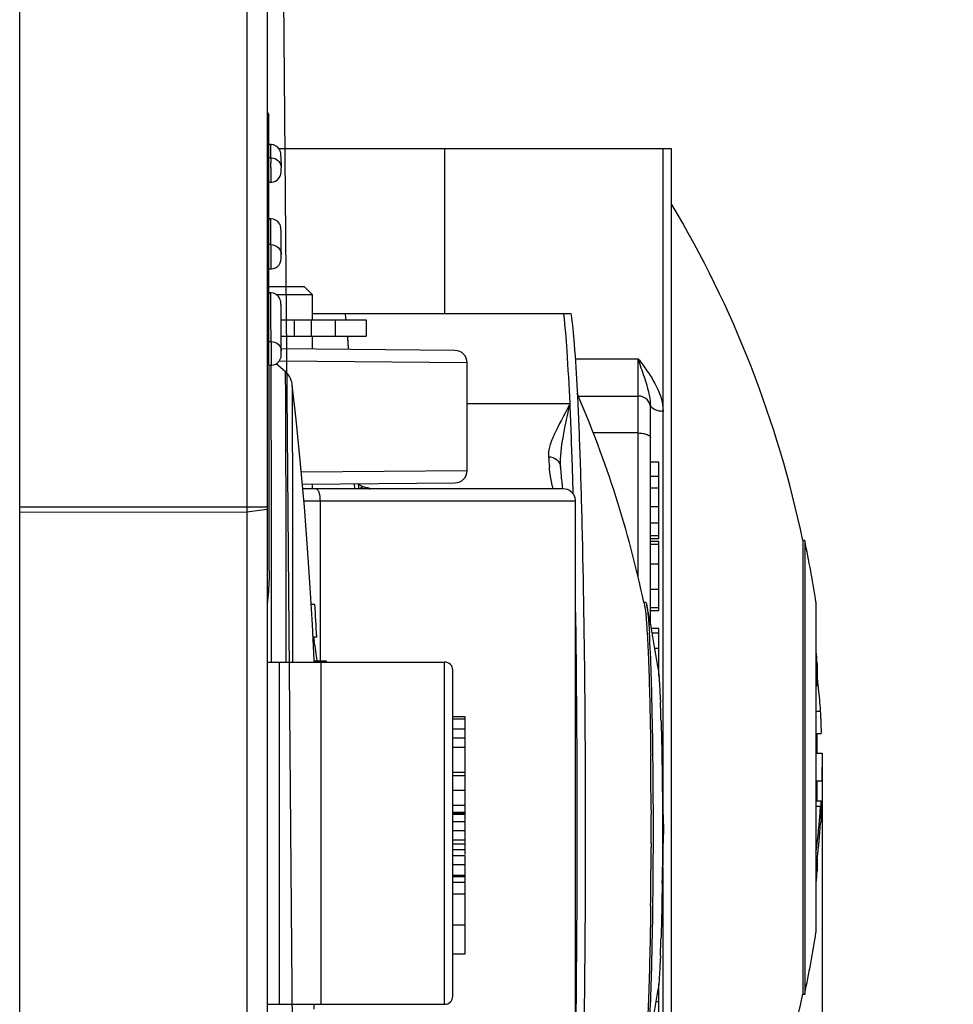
# Model space of a CAD drawing. Header units: millimetres. Extents: x 0 to 420, y 0 to 297.
# Tile 119 of 140: x 251.32 to 255.85, y 175.75 to 180.53. Entities that reach past the tile are written whole.
import ezdxf

# ---------------------------------------------------------------- set-up
doc = ezdxf.new("R2010")
doc.units = ezdxf.units.MM
doc.header["$LTSCALE"] = 23.1
doc.layers.get('0').update_dxf_attribs({"linetype": 'CONTINUOUS'})
doc.layers.add('DIM_PILOTEES', color=7, linetype='CONTINUOUS')
doc.styles.get("Standard").update_dxf_attribs({"font": 'txt', "width": 0.7})
doc.dimstyles.new('DIMSTYLE_4', dxfattribs={"dimtxt": 2.5, "dimasz": 3.5, "dimexe": 2, "dimexo": 0, "dimtad": 1, "dimdec": 0, "dimlfac": 5, "dimdsep": 46, "dimtxsty": 'Standard', "dimblk": '_FILLED', "dimblk1": '_FILLED', "dimblk2": '_FILLED', "dimcen": 0.09, "dimazin": 2, "dimtp": 0.5, "dimtm": 0.5, "dimtfac": 1, "dimtdec": 0, "dimtofl": 0, "dimtmove": 0, "dimatfit": 3, "dimldrblk": '_FILLED', "dimfxl": 0, "dimtolj": 1, "dimarcsym": 0})
doc.dimstyles.new('DIMSTYLE_6', dxfattribs={"dimtxt": 2.5, "dimasz": 3.5, "dimexe": 2, "dimexo": 0, "dimtad": 1, "dimdec": 1, "dimlfac": 5, "dimdsep": 46, "dimtxsty": 'Standard', "dimblk": '_FILLED', "dimblk1": '_FILLED', "dimblk2": '_FILLED', "dimcen": 0.09, "dimazin": 2, "dimtp": 0.3, "dimtm": 0.3, "dimtfac": 1, "dimtdec": 1, "dimtofl": 0, "dimtmove": 0, "dimatfit": 3, "dimldrblk": '_FILLED', "dimfxl": 0, "dimtolj": 1, "dimarcsym": 0})
doc.dimstyles.new('DIMSTYLE_7', dxfattribs={"dimtxt": 2.5, "dimasz": 3.5, "dimexe": 2, "dimexo": 0, "dimtad": 1, "dimdec": 1, "dimlfac": 5, "dimdsep": 46, "dimtxsty": 'Standard', "dimblk": '_FILLED', "dimblk1": '_FILLED', "dimblk2": '_FILLED', "dimcen": 0.09, "dimazin": 2, "dimtp": 0.5, "dimtm": 0.5, "dimtfac": 1, "dimtdec": 1, "dimtofl": 0, "dimtmove": 0, "dimatfit": 3, "dimldrblk": '_FILLED', "dimfxl": 0, "dimtolj": 1, "dimarcsym": 0})

# ---------------------------------------------------------------- blocks, each defined once
blk = doc.blocks.new('_FILLED')
at = {"color": 0, "linetype": 'ByBlock'}
blk.add_solid([(0, 0), (-1, 0.1429), (-1, -0.1429)], dxfattribs=at)
blk = doc.blocks.new('*D13')
at = {"layer": 'DIM_PILOTEES', "color": 2, "linetype": 'Continuous'}
for p, q in [((249.3132, 193.4686), (269.5515, 193.6452)), ((267.5516, 193.6277), (267.6498, 182.3758)), ((267.748, 171.1239), (267.6498, 182.3758)), ((252.4198, 170.9901), (269.7479, 171.1414))]:
    blk.add_line(p, q, dxfattribs=at)
at = {"layer": 'DIM_PILOTEES', "color": 2, "linetype": 'Continuous', "xscale": 3.5, "yscale": 3.5, "zscale": 3.5}
for p, rotation in [((267.5516, 193.6277), 90.5), ((267.748, 171.1239), 270.5)]:
    blk.add_blockref('_FILLED', p, dxfattribs=dict(at, rotation=rotation))
at = {"layer": 'DIM_PILOTEES', "color": 2, "linetype": 'Continuous', "insert": (270.7747, 182.4031), "char_height": 2.5, "width": 12.053571, "attachment_point": 2, "rotation": 270.5, "line_spacing_factor": 0.9}
blk.add_mtext('{\\ftxt;\\W0.0001;\\H0.0001;\\~}{\\ftxt;\\W3.2142857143;\\H2.5; }{\\ftxt;\\W0.0001;\\H0.0001;\\~}', dxfattribs=at)
blk = doc.blocks.new('*D14')
at = {"layer": 'DIM_PILOTEES', "color": 2, "linetype": 'Continuous'}
for p, q in [((255.2117, 176.9005), (255.2117, 148.996)), ((209.5329, 170.9805), (209.5329, 148.996)), ((209.5329, 150.996), (232.3723, 150.996)), ((255.2117, 150.996), (232.3723, 150.996))]:
    blk.add_line(p, q, dxfattribs=at)
at = {"layer": 'DIM_PILOTEES', "color": 2, "linetype": 'Continuous', "xscale": 3.5, "yscale": 3.5, "zscale": 3.5, "rotation": 180}
blk.add_blockref('_FILLED', (209.5329, 150.996), dxfattribs=at)
at = {"layer": 'DIM_PILOTEES', "color": 2, "linetype": 'Continuous', "xscale": 3.5, "yscale": 3.5, "zscale": 3.5}
blk.add_blockref('_FILLED', (255.2117, 150.996), dxfattribs=at)
at = {"layer": 'DIM_PILOTEES', "color": 2, "linetype": 'Continuous', "insert": (232.3723, 154.121), "char_height": 2.5, "width": 13.928571, "attachment_point": 2, "line_spacing_factor": 0.9}
blk.add_mtext('{\\ftxt;\\W0.0001;\\H0.0001;\\~}{\\ftxt;\\W3.7142857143;\\H2.5; }{\\ftxt;\\W0.0001;\\H0.0001;\\~}', dxfattribs=at)
blk = doc.blocks.new('*D15')
at = {"layer": 'DIM_PILOTEES', "color": 2, "linetype": 'Continuous'}
for p, q in [((252.5189, 189.581), (252.8067, 156.6066)), ((209.5329, 170.9805), (209.6616, 156.2301)), ((252.7892, 158.6065), (231.2167, 158.4183)), ((209.6441, 158.23), (231.2167, 158.4183))]:
    blk.add_line(p, q, dxfattribs=at)
at = {"layer": 'DIM_PILOTEES', "color": 2, "linetype": 'Continuous', "xscale": 3.5, "yscale": 3.5, "zscale": 3.5}
for p, rotation in [((252.7892, 158.6065), 0.5), ((209.6441, 158.23), 180.5)]:
    blk.add_blockref('_FILLED', p, dxfattribs=dict(at, rotation=rotation))
at = {"layer": 'DIM_PILOTEES', "color": 2, "linetype": 'Continuous', "insert": (231.1894, 161.5431), "char_height": 2.5, "width": 8.035714, "attachment_point": 2, "rotation": 0.5, "line_spacing_factor": 0.9}
blk.add_mtext('{\\ftxt;\\W0.0001;\\H0.0001;\\~}{\\ftxt;\\W2.1428571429;\\H2.5; }{\\ftxt;\\W0.0001;\\H0.0001;\\~}', dxfattribs=at)

msp = doc.modelspace()

# ---------------------------------------------------------------- linework, layer by layer
at = {"color": 7, "linetype": 'Continuous'}
for p, q in [((251.3189, 170.9805), (251.3189, 189.9975)), ((252.4198, 189.6817), (252.4198, 170.9901)), ((252.5189, 189.5913), (252.5189, 171.0805)), ((252.5264, 180.0598), (252.5263, 180.0605)), ((252.5264, 180.0586), (252.5264, 180.0598)), ((252.5264, 180.0558), (252.5264, 180.0586)), ((252.5265, 180.0448), (252.5264, 180.0558)), ((252.5266, 180.0244), (252.5265, 180.0448)), ((252.5266, 180.0178), (252.5266, 180.0244)), ((252.5266, 180.0131), (252.5266, 180.0178)), ((252.5267, 180.0081), (252.5266, 180.0131)), ((252.5267, 180.0028), (252.5267, 180.0081)), ((252.5267, 179.9972), (252.5267, 180.0028)), ((252.5267, 179.9913), (252.5267, 179.9972)), ((252.5353, 179.9203), (252.5253, 179.9203)), ((252.5269, 179.8475), (252.5269, 179.885)), ((252.5752, 179.9005), (254.4789, 179.9005)), ((253.3789, 179.9005), (253.3789, 179.1005)), ((254.4389, 176.6691), (254.4389, 179.9005)), ((254.4789, 179.9005), (254.4789, 173.8405)), ((252.5364, 179.8565), (252.5264, 179.8565)), ((252.5286, 177.8539), (252.5269, 179.8475)), ((252.5364, 179.8565), (252.5362, 179.876)), ((252.5364, 179.8565), (252.5365, 179.831)), ((252.5855, 179.8698), (252.5854, 179.8711)), ((252.5855, 179.8685), (252.5855, 179.8698)), ((252.5856, 179.867), (252.5855, 179.8685)), ((252.5856, 179.8646), (252.5856, 179.867)), ((252.5857, 179.8607), (252.5856, 179.8646)), ((252.5859, 179.8533), (252.5857, 179.8607)), ((252.5861, 179.8362), (252.5859, 179.8533)), ((252.5861, 179.8362), (252.5864, 179.8075)), ((252.5365, 179.8094), (252.5365, 179.7861)), ((252.5864, 179.7877), (252.5864, 179.7957)), ((252.5864, 179.7878), (252.5864, 179.7877)), ((252.5264, 179.7377), (252.5364, 179.7377)), ((252.5353, 179.5605), (252.5253, 179.5605)), ((252.5855, 179.5098), (252.5854, 179.511)), ((252.5855, 179.5085), (252.5855, 179.5098)), ((252.5856, 179.5063), (252.5855, 179.5085)), ((252.5857, 179.5029), (252.5856, 179.5063)), ((252.5858, 179.4976), (252.5857, 179.5029)), ((252.5859, 179.4862), (252.5858, 179.4976)), ((252.5863, 179.4557), (252.5859, 179.4862)), ((252.5866, 179.4167), (252.5863, 179.4557)), ((252.5368, 179.4347), (252.5268, 179.4347)), ((252.5368, 179.4347), (252.5368, 179.3601)), ((252.5868, 179.3867), (252.5866, 179.4167)), ((252.5868, 179.3854), (252.5868, 179.3867)), ((252.5868, 179.3671), (252.5868, 179.3743)), ((252.5868, 179.3675), (252.5868, 179.3671)), ((252.5268, 179.3172), (252.5368, 179.3172)), ((252.6989, 179.2305), (252.5274, 179.2305)), ((252.6989, 179.2305), (252.7389, 179.1905)), ((252.5353, 179.2005), (252.5253, 179.2005)), ((252.7389, 179.1905), (252.5649, 179.1905)), ((252.7389, 179.0705), (252.7389, 179.1905)), ((252.5854, 179.1496), (252.5854, 179.1509)), ((252.5855, 179.1482), (252.5854, 179.1496)), ((252.5856, 179.1457), (252.5855, 179.1482)), ((252.5857, 179.1417), (252.5856, 179.1457)), ((252.5858, 179.1337), (252.5857, 179.1417)), ((252.586, 179.1144), (252.5858, 179.1337)), ((252.5367, 179.0817), (252.5366, 179.0949)), ((252.5372, 178.965), (252.5367, 179.0817)), ((252.5865, 179.0497), (252.586, 179.1144)), ((252.5864, 179.0705), (252.9989, 179.0705)), ((252.6497, 179.0705), (252.6497, 178.9905)), ((252.7344, 178.9905), (252.7344, 179.0705)), ((252.7389, 179.1005), (253.9922, 179.1005)), ((252.8508, 178.9905), (252.8508, 179.0705)), ((252.9989, 179.0705), (252.9989, 178.9905)), ((252.5866, 179.0368), (252.5865, 179.0497)), ((252.5867, 179.0232), (252.5866, 179.0368)), ((252.5868, 179.0087), (252.5867, 179.0232)), ((252.5868, 178.9987), (252.5868, 179.0087)), ((252.5869, 178.9883), (252.5868, 178.9987)), ((252.5869, 178.9905), (252.9989, 178.9905)), ((252.5869, 178.9776), (252.5869, 178.9883)), ((252.7389, 178.9277), (252.7389, 178.9905)), ((252.9088, 178.9906), (252.9092, 178.9855)), ((252.5272, 178.965), (252.5372, 178.965)), ((252.5372, 178.965), (252.5372, 178.8857)), ((252.587, 178.9494), (252.587, 178.9609)), ((252.5871, 178.9376), (252.587, 178.9494)), ((252.5872, 178.9195), (252.5871, 178.9376)), ((253.4294, 178.9216), (252.5873, 178.929)), ((252.5872, 178.9178), (252.5872, 178.9193)), ((252.5872, 178.901), (252.5872, 178.9002)), ((254.0131, 178.8811), (254.3189, 178.8811)), ((254.3189, 177.8212), (254.3189, 178.8811)), ((252.5272, 178.8502), (252.5372, 178.8502)), ((252.5372, 178.8456), (252.5371, 178.8514)), ((252.6074, 178.8175), (252.5626, 178.8574)), ((253.4889, 178.8616), (252.5764, 178.8692)), ((253.4889, 178.3394), (253.4889, 178.8616)), ((254.0279, 178.7005), (254.3189, 178.7005)), ((253.4889, 178.6636), (253.9877, 178.6636)), ((253.9877, 178.6636), (253.9809, 178.6502)), ((253.9846, 178.6494), (253.9809, 178.6502)), ((253.9846, 178.6494), (253.9877, 178.6636)), ((254.3789, 177.591), (254.3789, 178.6594)), ((254.3189, 178.5213), (254.1013, 178.5213)), ((253.9423, 178.3547), (253.9421, 178.358)), ((253.9421, 178.3579), (253.9421, 178.358)), ((254.4189, 178.3804), (254.3789, 178.3804)), ((254.4189, 178.0102), (254.4189, 178.3804)), ((252.6839, 178.3328), (253.4889, 178.3394)), ((253.9463, 178.3108), (253.9444, 178.3304)), ((254.4189, 178.3099), (254.3789, 178.3099)), ((252.6893, 178.273), (253.4294, 178.2794)), ((252.7389, 178.2505), (252.7389, 178.2734)), ((252.9432, 178.251), (252.9425, 178.276)), ((253.9536, 178.2505), (253.9517, 178.2638)), ((253.9549, 178.2505), (252.6913, 178.2505)), ((254.4189, 178.2531), (254.3789, 178.2531)), ((252.5189, 178.162), (251.3189, 178.162)), ((254.0149, 178.1905), (252.6966, 178.1905)), ((252.7749, 178.1905), (252.7749, 177.4148)), ((254.0149, 175.0105), (254.0149, 178.1905)), ((254.3789, 178.1652), (254.4189, 178.1652)), ((252.4198, 178.1365), (251.3189, 178.1352)), ((252.5189, 178.1499), (252.4198, 178.1365)), ((254.4189, 178.0836), (254.3789, 178.0836)), ((254.4189, 178.0219), (254.3789, 178.0219)), ((254.3789, 178.0102), (254.4189, 178.0102)), ((254.4189, 177.9952), (254.3789, 177.9952)), ((254.4189, 177.9797), (254.3789, 177.9797)), ((254.4189, 177.6611), (254.4189, 177.9952)), ((255.1263, 178.0005), (255.1169, 178.0005)), ((255.1169, 178.0005), (255.1169, 175.8005)), ((255.1263, 178.0005), (255.1263, 175.8005)), ((254.4189, 177.8858), (254.3789, 177.8858)), ((252.5402, 177.4111), (252.5398, 177.8549)), ((254.4189, 177.7617), (254.3789, 177.7617)), ((252.7503, 177.6899), (252.7325, 177.6899)), ((254.346, 177.7005), (254.3538, 177.7005)), ((254.3463, 177.699), (254.3491, 177.6855)), ((254.3463, 177.699), (254.3491, 177.6855)), ((255.181, 177.7005), (255.181, 176.1005)), ((254.4189, 177.6739), (254.3789, 177.6739)), ((254.3789, 177.6611), (254.4189, 177.6611)), ((254.4189, 177.5737), (254.3822, 177.5737)), ((254.4189, 177.5511), (254.3863, 177.5511)), ((254.4189, 177.3406), (254.4189, 177.5737)), ((252.7589, 177.5318), (252.7412, 177.5318)), ((252.7441, 177.5319), (252.7472, 177.5113)), ((252.7441, 177.5319), (252.7472, 177.5113)), ((254.4189, 177.4764), (254.3994, 177.4764)), ((252.5189, 177.4105), (253.3789, 177.4105)), ((252.5789, 175.7505), (252.5789, 177.4105)), ((252.8067, 177.4148), (252.7466, 177.4148)), ((252.7466, 177.4148), (252.7466, 177.4105)), ((252.7469, 177.4148), (252.7467, 177.4185)), ((252.7605, 177.4167), (252.7608, 177.4148)), ((252.7789, 177.4105), (252.7789, 175.7505)), ((253.3789, 175.7505), (253.3789, 177.4105)), ((255.1873, 177.4034), (255.1873, 177.3074)), ((253.4189, 175.7905), (253.4189, 177.3705)), ((254.4189, 177.3899), (254.4148, 177.3899)), ((254.4189, 177.3761), (254.4148, 177.3761)), ((255.181, 177.2943), (255.1859, 177.2943)), ((254.426, 177.2198), (254.4262, 177.2156)), ((255.181, 177.172), (255.2034, 177.172)), ((253.4789, 177.1441), (253.4189, 177.1441)), ((253.4789, 177.1329), (253.4189, 177.1329)), ((253.4789, 176.6711), (253.4789, 177.1441)), ((253.4789, 177.0856), (253.4189, 177.0856)), ((254.3775, 177.0706), (254.3779, 177.0435)), ((255.181, 177.0631), (255.2065, 177.0631)), ((255.1873, 176.9691), (255.1873, 177.0631)), ((253.4789, 177.0407), (253.4189, 177.0407)), ((254.3779, 177.0435), (254.3786, 176.9949)), ((253.4789, 176.9962), (253.4189, 176.9962)), ((254.3786, 176.9949), (254.3789, 176.9725)), ((254.3789, 176.9725), (254.3791, 176.9589)), ((255.181, 176.9691), (255.2113, 176.9691)), ((255.2113, 176.9691), (255.2117, 176.9005)), ((253.4789, 176.8752), (253.4189, 176.8752)), ((255.2113, 176.832), (255.2117, 176.9005)), ((253.4789, 176.8579), (253.4189, 176.8579)), ((255.2113, 176.832), (255.181, 176.832)), ((255.1873, 176.738), (255.1873, 176.832)), ((253.4789, 176.7873), (253.4189, 176.7873)), ((255.181, 176.738), (255.2065, 176.738)), ((253.4789, 176.7146), (253.4189, 176.7146)), ((253.4789, 176.6807), (253.4189, 176.6807)), ((253.4189, 176.6796), (253.4789, 176.6796)), ((254.3811, 176.6929), (254.3811, 176.6692)), ((255.2034, 176.7097), (255.181, 176.7097)), ((253.4789, 176.671), (253.4189, 176.671)), ((253.4789, 176.6362), (253.4189, 176.6362)), ((253.4789, 176.477), (253.4789, 176.671)), ((254.4362, 176.6691), (254.4417, 176.6691)), ((253.4789, 176.5917), (253.4189, 176.5917)), ((253.4189, 176.5483), (253.4789, 176.5483)), ((253.4789, 176.5274), (253.4189, 176.5274)), ((253.4789, 176.4998), (253.4189, 176.4998)), ((254.3811, 176.5319), (254.3811, 176.5114)), ((254.4417, 176.532), (254.4362, 176.532)), ((254.4389, 176.4366), (254.4389, 176.532)), ((253.4789, 176.4714), (253.4189, 176.4714)), ((253.4789, 175.9959), (253.4789, 176.4714)), ((255.1873, 176.4572), (255.1873, 176.3977)), ((253.4789, 176.427), (253.4189, 176.427)), ((254.4385, 176.4097), (254.4355, 176.4097)), ((254.4357, 176.438), (254.4396, 176.438)), ((254.4385, 176.4097), (254.4396, 176.4366)), ((254.4389, 173.8005), (254.4389, 176.4158)), ((254.4396, 176.4366), (254.4396, 176.438)), ((253.4789, 176.3747), (253.4189, 176.3747)), ((253.4789, 176.3688), (253.4189, 176.3688)), ((253.4789, 176.3419), (253.4189, 176.3419)), ((253.4789, 176.2851), (253.4189, 176.2851)), ((253.4789, 176.1348), (253.4189, 176.1348)), ((253.4189, 175.9959), (253.4789, 175.9959)), ((254.4262, 175.9854), (254.426, 175.9793)), ((254.4189, 175.3676), (254.4189, 175.8504)), ((255.1169, 175.8005), (255.1263, 175.8005)), ((252.5189, 175.7505), (253.3789, 175.7505)), ((252.746, 175.7262), (252.7471, 175.7505)), ((252.8057, 175.7505), (252.8053, 175.7463)), ((254.4189, 175.7624), (254.4056, 175.7624))]:
    msp.add_line(p, q, dxfattribs=at)
for points in [[(252.5263, 180.0605), (252.5263, 180.0608), (252.5263, 180.0611), (252.5263, 180.0614), (252.5263, 180.062), (252.5262, 180.0629), (252.5259, 180.0644), (252.5253, 180.0668), (252.5242, 180.0694), (252.5227, 180.0721), (252.5206, 180.0746), (252.5189, 180.076)], [(252.5267, 179.982), (252.5267, 179.9852), (252.5267, 179.9913)], [(252.5267, 179.972), (252.5267, 179.9754), (252.5267, 179.982)], [(252.5268, 179.9614), (252.5268, 179.965), (252.5267, 179.972)], [(252.5268, 179.9501), (252.5268, 179.9539), (252.5268, 179.9614)], [(252.5268, 179.9342), (252.5268, 179.9383), (252.5268, 179.9423), (252.5268, 179.9501)], [(252.5268, 179.9172), (252.5268, 179.9215), (252.5268, 179.9258), (252.5268, 179.9342)], [(252.5269, 179.8991), (252.5269, 179.9037), (252.5268, 179.9083), (252.5268, 179.9172)], [(252.5269, 179.885), (252.5269, 179.8898), (252.5269, 179.8991)], [(252.5854, 179.8711), (252.5854, 179.8717), (252.5853, 179.8723), (252.5853, 179.873), (252.5852, 179.8738), (252.5851, 179.8747), (252.585, 179.8757), (252.5848, 179.8772), (252.5845, 179.8793), (252.5838, 179.8825), (252.5822, 179.8877), (252.5793, 179.8941), (252.5747, 179.9013), (252.568, 179.9083), (252.5594, 179.9143), (252.5491, 179.9185), (252.5373, 179.9205), (252.5353, 179.9205)], [(252.5492, 179.7393), (252.5591, 179.7431), (252.5681, 179.749), (252.5758, 179.7568), (252.5816, 179.7662), (252.5852, 179.7768), (252.5864, 179.7877)], [(252.5364, 179.7377), (252.5392, 179.7377), (252.5492, 179.7393)], [(252.5854, 179.511), (252.5854, 179.5116), (252.5853, 179.5122), (252.5853, 179.5129), (252.5852, 179.5136), (252.5852, 179.5144), (252.5851, 179.5153), (252.5849, 179.5167), (252.5846, 179.5186), (252.584, 179.5217), (252.5825, 179.5269), (252.5796, 179.5335), (252.5749, 179.541), (252.5681, 179.5482), (252.5595, 179.5542), (252.5492, 179.5585), (252.5378, 179.5605), (252.5353, 179.5605)], [(252.5496, 179.3188), (252.5594, 179.3225), (252.5685, 179.3285), (252.5761, 179.3363), (252.5819, 179.3457), (252.5856, 179.3563), (252.5868, 179.3671)], [(252.5368, 179.3171), (252.5396, 179.3172), (252.5496, 179.3188)], [(252.5854, 179.1509), (252.5854, 179.1516), (252.5853, 179.1523), (252.5853, 179.153), (252.5852, 179.1539), (252.5851, 179.155), (252.5849, 179.1566), (252.5845, 179.1592), (252.5837, 179.163), (252.5818, 179.1688), (252.5785, 179.1755), (252.5737, 179.1825), (252.5672, 179.189), (252.5588, 179.1946), (252.5489, 179.1986), (252.5377, 179.2005), (252.5353, 179.2005)], [(252.587, 178.9609), (252.587, 178.9666), (252.5869, 178.9776)], [(252.55, 178.8518), (252.5598, 178.8556), (252.5689, 178.8615), (252.5765, 178.8693), (252.5823, 178.8787), (252.586, 178.8893), (252.5872, 178.9001)], [(252.5372, 178.8501), (252.54, 178.8502), (252.55, 178.8518)], [(252.6403, 178.754), (252.6401, 178.7561), (252.6392, 178.7614), (252.6377, 178.7681), (252.6351, 178.7763), (252.6313, 178.7854), (252.6263, 178.7948), (252.6198, 178.8042), (252.612, 178.8131), (252.6074, 178.8175)], [(252.7467, 177.4185), (252.7383, 177.5914), (252.7278, 177.7719), (252.7147, 177.9633), (252.699, 178.1637), (252.6805, 178.3716), (252.6589, 178.5862), (252.6403, 178.754)], [(253.9444, 178.3304), (253.9426, 178.3518), (253.9423, 178.3553)], [(253.9517, 178.2638), (253.9509, 178.2705), (253.95, 178.2776), (253.9491, 178.2852), (253.9482, 178.2933), (253.9472, 178.3018), (253.9463, 178.3108)], [(254.0148, 178.1905), (254.0144, 178.1979), (254.0127, 178.2061), (254.0099, 178.2143), (254.0058, 178.2222), (254.0003, 178.2297), (253.9934, 178.2365), (253.9853, 178.2422), (253.976, 178.2467), (253.9657, 178.2496), (253.955, 178.2505)]]:
    msp.add_lwpolyline(points, dxfattribs=at)
for centre, radius, start, end in [((242.5703, 179.8135), 9.9662, 359.97675, 0.10079), ((252.2189, 179.8053), 0.3675, 0.1805, 0.3431), ((248.3651, 179.7975), 4.2213, 359.9758, 0.1209), ((249.9339, 176.9172), 5.295, 11.8056, 30.8666), ((249.2362, 179.3777), 3.3506, 359.9421, 0.1324), ((250.9531, 178.8643), 1.9592, 6.084, 6.9247), ((251.0659, 178.8772), 1.8457, 6.0503, 6.951), ((252.3561, 178.9049), 1.6132, 6.843, 6.965), ((247.4546, 178.5479), 5.4722, 4.1207, 4.6471), ((247.7531, 178.5714), 5.1728, 4.2863, 4.5925), ((247.0094, 178.5153), 5.9185, 4.12086, 4.2893), ((246.5004, 178.4786), 6.4289, 4.00277, 4.12644), ((246.4756, 178.4768), 6.4538, 3.99461, 4.12144), ((248.5143, 178.9103), 4.0729, 359.9411, 0.1058), ((251.8651, 178.905), 0.7221, 359.6133, 0.083), ((253.4289, 178.8616), 0.06, 0, 89.5), ((249.1426, 176.5965), 5.3192, 11.9623, 23.4351), ((254.3189, 178.6405), 0.06, 0, 90), ((256.3124, 178.6052), 2.4373, 184.6856, 185.8522), ((253.8928, 178.3513), 0.0496, 4.7145, 7.6563), ((253.4289, 178.3394), 0.06, 270.5, 360), ((249.9439, 176.9005), 5.2978, 8.6852, 11.9837), ((233.854, 176.5811), 18.9288, 2.87906, 3.35807), ((182.9266, 176.6005), 71.0966, 359.124498, 0.875502), ((254.1922, 177.6527), 0.1604, 11.2631, 11.7927), ((254.2377, 177.66), 0.125, 11.7596, 13.3699), ((249.1661, 176.6003), 5.3061, 8.4417, 11.8009), ((245.4184, 176.4273), 7.4085, 7.67492, 8.41418), ((250.0139, 176.9005), 5.1978, 5.552, 6.1903), ((251.1692, 177.3735), 1.638, 1.2956, 1.4444), ((253.3789, 177.3705), 0.04, 0, 90), ((251.7867, 176.9391), 3.4246, 6.2765, 6.788), ((251.7896, 176.9394), 3.4217, 5.7767, 6.2765), ((251.7967, 176.9401), 3.4146, 3.8932, 5.777), ((246.8975, 176.9018), 7.5353, 1.69206, 2.38634), ((225.3891, 176.6124), 28.9921, 0.15905, 0.68476), ((251.7979, 176.9415), 3.4133, 354.8845, 356.1071), ((222.908, 176.6005), 31.4732, 359.87509, 0.12492), ((249.2371, 176.6005), 5.2051, 359.2453, 0.7547), ((251.7947, 176.9417), 3.4166, 354.2446, 354.8844), ((251.7849, 176.9428), 3.4264, 352.3703, 354.244), ((251.7933, 176.8612), 3.418, 353.2111, 356.1059), ((223.5052, 176.5989), 30.876, 359.70117, 359.83772), ((225.3744, 176.5881), 29.0068, 359.28977, 359.70315), ((251.039, 176.5544), 3.4026, 356.3564, 357.5634), ((250.0139, 176.9005), 5.1978, 353.8097, 354.448), ((246.3177, 176.3198), 8.1154, 357.6383, 358.2627), ((249.9439, 176.9005), 5.2978, 348.0163, 351.3148), ((249.1661, 176.6007), 5.3061, 348.1991, 351.5583), ((253.3789, 175.7905), 0.04, 270, 360), ((249.9339, 176.8839), 5.295, 329.1335, 348.1944)]:
    msp.add_arc(centre, radius, start, end, dxfattribs=at)
for points in [[(252.519, 180.076), (252.5222, 180.0734), (252.5246, 180.0696), (252.5256, 180.0657)], [(252.5256, 180.0657), (252.5261, 180.064), (252.5263, 180.0623), (252.5263, 180.0605)], [(252.5364, 179.8565), (252.5407, 179.8565), (252.545, 179.856), (252.5492, 179.8549)], [(254.3768, 178.6859), (254.3756, 178.6942), (254.374, 178.7024), (254.3722, 178.7105)], [(254.3789, 178.6594), (254.3789, 178.6683), (254.3781, 178.6772), (254.3768, 178.6859)], [(254.3801, 178.653), (254.3793, 178.655), (254.3789, 178.6572), (254.3789, 178.6594)], [(252.9672, 178.2506), (252.9708, 178.2561), (252.9778, 178.2601), (252.9844, 178.2603)]]:
    msp.add_open_spline(points, degree=3, dxfattribs=at)
for points, knots in [([(252.5362, 179.876), (252.5362, 179.8825), (252.536, 179.8935), (252.5359, 179.9064), (252.5356, 179.9137), (252.5357, 179.9175), (252.5352, 179.919), (252.5355, 179.9205), (252.5353, 179.9205)], [0, 0, 0, 0, 0.436598, 0.749079, 0.858628, 0.936976, 0.984079, 1, 1, 1, 1]), ([(252.5269, 179.8475), (252.5269, 179.8481), (252.5258, 179.8518), (252.5218, 179.8535), (252.519, 179.8545)], [0, 0, 0, 0, 0.189352, 1, 1, 1, 1]), ([(252.5492, 179.8549), (252.5594, 179.8522), (252.5788, 179.84), (252.5863, 179.8184), (252.5864, 179.8079)], [0, 0, 0, 0, 0.502385, 1, 1, 1, 1]), ([(252.5365, 179.7861), (252.5365, 179.7797), (252.5363, 179.7682), (252.5369, 179.7531), (252.5358, 179.7436), (252.5369, 179.7387), (252.5364, 179.7377)], [0, 0, 0, 0, 0.395291, 0.718023, 0.926782, 1, 1, 1, 1]), ([(252.5368, 179.4347), (252.5367, 179.4529), (252.5365, 179.4784), (252.5362, 179.5098), (252.5362, 179.5276), (252.5357, 179.5411), (252.5362, 179.5519), (252.5348, 179.5563), (252.5359, 179.5605), (252.5353, 179.5605)], [0, 0, 0, 0, 0.435514, 0.607289, 0.748197, 0.858076, 0.936767, 0.984116, 1, 1, 1, 1]), ([(252.5368, 179.4347), (252.5494, 179.4347), (252.5755, 179.425), (252.5867, 179.3993), (252.5868, 179.387)], [0, 0, 0, 0, 0.507359, 1, 1, 1, 1]), ([(252.5368, 179.3601), (252.5368, 179.3544), (252.5366, 179.3441), (252.5375, 179.3304), (252.5358, 179.3226), (252.5375, 179.3178), (252.5368, 179.3172)], [0, 0, 0, 0, 0.401198, 0.723103, 0.929218, 1, 1, 1, 1]), ([(252.5366, 179.0949), (252.5365, 179.1102), (252.5364, 179.1317), (252.5361, 179.158), (252.536, 179.173), (252.5356, 179.1842), (252.536, 179.1933), (252.5349, 179.197), (252.5358, 179.2005), (252.5353, 179.2005)], [0, 0, 0, 0, 0.435893, 0.607743, 0.748609, 0.858375, 0.93693, 0.984163, 1, 1, 1, 1]), ([(253.9922, 179.1005), (253.9996, 179.0512), (254.0108, 178.9265), (254.0244, 178.7034), (254.0363, 178.4114), (254.0507, 177.913), (254.0611, 177.2037), (254.0628, 176.4607), (254.0585, 175.8554), (254.0525, 175.4284), (254.0439, 175.0403), (254.0346, 174.7472), (254.0258, 174.5416), (254.0191, 174.4121), (254.0121, 174.3006), (254.0047, 174.2079), (253.9971, 174.1342), (253.9901, 174.0847), (253.9835, 174.0539), (253.9777, 174.0347), (253.9661, 174.0112), (253.9454, 174.0005), (253.9325, 174.0005)], [0, 0, 0, 0, 0.02918, 0.073133, 0.130715, 0.200077, 0.364736, 0.545547, 0.634585, 0.718753, 0.795257, 0.861586, 0.890247, 0.915591, 0.937423, 0.955592, 0.970006, 0.980717, 0.984819, 0.988392, 0.992442, 1, 1, 1, 1]), ([(253.9877, 178.6636), (253.9838, 178.7492), (253.9761, 178.8938), (253.9649, 179.0384), (253.9578, 179.0971)], [0, 0, 0, 0, 0.591376, 1, 1, 1, 1]), ([(252.5372, 178.965), (252.5498, 178.965), (252.5754, 178.9562), (252.5872, 178.9311), (252.5872, 178.9193)], [0, 0, 0, 0, 0.515996, 1, 1, 1, 1]), ([(252.5372, 178.8857), (252.5372, 178.8809), (252.5373, 178.8722), (252.5371, 178.8624), (252.5374, 178.8558), (252.5367, 178.8534), (252.538, 178.8501), (252.5372, 178.8502)], [0, 0, 0, 0, 0.40797, 0.728283, 0.846235, 0.93164, 1, 1, 1, 1]), ([(254.3189, 178.8811), (254.3337, 178.8622), (254.3616, 178.823), (254.413, 178.7437), (254.4398, 178.6732), (254.4389, 178.626)], [0, 0, 0, 0, 0.252052, 0.504373, 1, 1, 1, 1]), ([(254.3722, 178.7105), (254.3659, 178.738), (254.3477, 178.7949), (254.3284, 178.8512), (254.3189, 178.8811)], [0, 0, 0, 0, 0.47359, 1, 1, 1, 1]), ([(252.5398, 177.8549), (252.5396, 178.0718), (252.5388, 178.402), (252.5383, 178.7323), (252.5372, 178.8456)], [0, 0, 0, 0, 0.656861, 1, 1, 1, 1]), ([(252.611, 177.4107), (252.6109, 177.5102), (252.6108, 177.7008), (252.6105, 177.9724), (252.6101, 178.2132), (252.6097, 178.3923), (252.6094, 178.5162), (252.6091, 178.5936), (252.6088, 178.6597), (252.6086, 178.7144), (252.6083, 178.7526), (252.6081, 178.7772), (252.608, 178.7912), (252.6077, 178.8021), (252.608, 178.8102), (252.6072, 178.8145), (252.6078, 178.8171), (252.6074, 178.8175)], [0, 0, 0, 0, 0.212092, 0.406571, 0.57907, 0.725699, 0.788367, 0.84345, 0.890584, 0.929482, 0.96, 0.972077, 0.982011, 0.989785, 0.995385, 0.998795, 1, 1, 1, 1]), ([(252.6438, 177.4107), (252.6436, 177.5911), (252.6434, 177.8482), (252.6428, 178.1707), (252.6425, 178.3654), (252.6418, 178.5225), (252.6421, 178.6385), (252.6402, 178.711), (252.6414, 178.7448), (252.6403, 178.754)], [0, 0, 0, 0, 0.402967, 0.574169, 0.720107, 0.837917, 0.924878, 0.979238, 1, 1, 1, 1]), ([(253.9809, 178.6502), (253.9585, 178.6054), (253.9228, 178.5439), (253.8883, 178.4623), (253.8818, 178.4235), (253.8833, 178.4061)], [0, 0, 0, 0, 0.566287, 0.801986, 1, 1, 1, 1]), ([(253.9421, 178.358), (253.9405, 178.4055), (253.9525, 178.504), (253.9742, 178.5997), (253.9846, 178.6494)], [0, 0, 0, 0, 0.48387, 1, 1, 1, 1]), ([(254.0033, 178.2267), (254.0022, 178.2664), (253.9978, 178.412), (253.9925, 178.5577), (253.9877, 178.6636)], [0, 0, 0, 0, 0.272566, 1, 1, 1, 1]), ([(254.4389, 178.626), (254.426, 178.626), (254.4036, 178.6293), (254.3833, 178.6441), (254.3801, 178.653)], [0, 0, 0, 0, 0.57827, 1, 1, 1, 1]), ([(254.3189, 178.5213), (254.3266, 178.5213), (254.3413, 178.5201), (254.362, 178.5154), (254.3789, 178.5054), (254.3789, 178.4972)], [0, 0, 0, 0, 0.340235, 0.637977, 1, 1, 1, 1]), ([(253.8833, 178.4061), (253.8972, 178.4061), (253.9254, 178.3971), (253.9402, 178.3709), (253.942, 178.3579)], [0, 0, 0, 0, 0.51337, 1, 1, 1, 1]), ([(253.9102, 178.2505), (253.9073, 178.2505), (253.9022, 178.2623), (253.8979, 178.2806), (253.8923, 178.3151), (253.8894, 178.3412), (253.8878, 178.3566)], [0, 0, 0, 0, 0.080379, 0.270307, 0.576938, 1, 1, 1, 1]), ([(252.9595, 178.2754), (252.9598, 178.2736), (252.961, 178.2653), (252.962, 178.2571), (252.9628, 178.2506)], [0, 0, 0, 0, 0.222715, 1, 1, 1, 1]), ([(252.9844, 178.2603), (252.9819, 178.2612), (252.9735, 178.2644), (252.9656, 178.2701), (252.962, 178.2754)], [0, 0, 0, 0, 0.298176, 1, 1, 1, 1]), ([(253.0138, 178.2505), (253.0152, 178.2505), (253.021, 178.2513), (253.0072, 178.254), (252.9995, 178.256), (252.9893, 178.2587), (252.9844, 178.2603)], [0, 0, 0, 0, 0.106635, 0.27004, 0.605969, 1, 1, 1, 1]), ([(252.7563, 178.2505), (252.7591, 178.2505), (252.7657, 178.2446), (252.7728, 178.2242), (252.7749, 178.2048), (252.7749, 178.1905)], [0, 0, 0, 0, 0.129057, 0.348092, 1, 1, 1, 1]), ([(252.5286, 177.8539), (252.5286, 177.8406), (252.5274, 177.7863), (252.5228, 177.7321), (252.5189, 177.6913)], [0, 0, 0, 0, 0.245142, 1, 1, 1, 1]), ([(254.3494, 177.684), (254.3497, 177.6828), (254.3507, 177.6772), (254.3516, 177.6716), (254.3522, 177.6671)], [0, 0, 0, 0, 0.218542, 1, 1, 1, 1]), ([(254.3538, 177.7005), (254.3551, 177.7005), (254.3577, 177.6956), (254.3586, 177.6919), (254.3593, 177.6889)], [0, 0, 0, 0, 0.306136, 1, 1, 1, 1]), ([(254.3601, 177.6855), (254.3604, 177.684), (254.3618, 177.6766), (254.3629, 177.6692), (254.3637, 177.6633)], [0, 0, 0, 0, 0.209789, 1, 1, 1, 1]), ([(254.3522, 177.6671), (254.3561, 177.6391), (254.3616, 177.5667), (254.3682, 177.4365), (254.3737, 177.2659), (254.3764, 177.1393), (254.3775, 177.0706)], [0, 0, 0, 0, 0.142407, 0.364164, 0.654701, 1, 1, 1, 1]), ([(254.3637, 177.6633), (254.3646, 177.6564), (254.3686, 177.6201), (254.3711, 177.5837), (254.3729, 177.5542)], [0, 0, 0, 0, 0.190682, 1, 1, 1, 1]), ([(254.3729, 175.6469), (254.381, 175.781), (254.3892, 176.099), (254.3939, 176.6005), (254.3892, 177.1021), (254.381, 177.4201), (254.3729, 177.5542)], [0, 0, 0, 0, 0.21121, 0.499979, 0.788753, 1, 1, 1, 1]), ([(254.4148, 177.3793), (254.4178, 177.359), (254.4218, 177.3058), (254.4246, 177.2525), (254.426, 177.2198)], [0, 0, 0, 0, 0.385083, 1, 1, 1, 1]), ([(255.181, 177.3142), (255.1813, 177.3119), (255.1824, 177.3057), (255.1833, 177.2992), (255.185, 177.2954)], [0, 0, 0, 0, 0.351853, 1, 1, 1, 1]), ([(255.1859, 177.2943), (255.1862, 177.2943), (255.1868, 177.2958), (255.1872, 177.2997), (255.1873, 177.3041), (255.1873, 177.3074)], [0, 0, 0, 0, 0.078421, 0.269474, 1, 1, 1, 1]), ([(255.185, 177.2954), (255.1851, 177.2951), (255.1853, 177.2947), (255.1857, 177.2943), (255.1859, 177.2943)], [0, 0, 0, 0, 0.653626, 1, 1, 1, 1]), ([(255.2065, 177.0631), (255.2067, 177.0631), (255.2068, 177.0644), (255.207, 177.0659), (255.2071, 177.0693), (255.2072, 177.0757), (255.2071, 177.0863), (255.2068, 177.1013), (255.2062, 177.1186), (255.2052, 177.1424), (255.2042, 177.1603), (255.2034, 177.172)], [0, 0, 0, 0, 0.006451, 0.024222, 0.053357, 0.093325, 0.202686, 0.344168, 0.507079, 0.679163, 1, 1, 1, 1]), ([(254.4295, 177.1243), (254.4348, 176.9491), (254.4378, 176.5989), (254.4347, 176.2487), (254.4294, 176.0738)], [0, 0, 0, 0, 0.500478, 1, 1, 1, 1]), ([(255.2065, 176.738), (255.2067, 176.738), (255.2068, 176.7367), (255.207, 176.7351), (255.2071, 176.7318), (255.2072, 176.7254), (255.2071, 176.7148), (255.2068, 176.6998), (255.2062, 176.6824), (255.2052, 176.6586), (255.2042, 176.6408), (255.2034, 176.6291)], [0, 0, 0, 0, 0.006451, 0.024222, 0.053357, 0.093325, 0.202686, 0.344168, 0.507079, 0.679163, 1, 1, 1, 1]), ([(255.2065, 176.738), (255.2058, 176.738), (255.206, 176.7341), (255.2047, 176.7299), (255.2043, 176.7204), (255.2037, 176.7137), (255.2034, 176.7097)], [0, 0, 0, 0, 0.069917, 0.2675, 0.583581, 1, 1, 1, 1]), ([(254.3789, 176.2286), (254.3779, 176.1488), (254.3754, 176.0014), (254.3698, 175.8023), (254.3626, 175.6507), (254.3567, 175.5667), (254.3523, 175.5345)], [0, 0, 0, 0, 0.344415, 0.636701, 0.859584, 1, 1, 1, 1]), ([(254.426, 175.9793), (254.4246, 175.947), (254.4218, 175.8944), (254.4177, 175.8419), (254.4148, 175.8218)], [0, 0, 0, 0, 0.614479, 1, 1, 1, 1])]:
    msp.add_open_spline(points, degree=3, knots=knots, dxfattribs=at)

# ---------------------------------------------------------------- dimensions: what is measured, and where the dimension line sits
at = {"layer": 'DIM_PILOTEES', "color": 2, "linetype": 'Continuous'}
for base, p1, p2, angle, text, dimstyle, picture, middle in [((267.5516, 193.6277), (252.4198, 170.9901), (249.3132, 193.4686), 90.5, '{\\ftxt;\\W0.0001;\\H0.0001;\\~}{\\ftxt;\\W3.2142857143;\\H2.5; }{\\ftxt;\\W0.0001;\\H0.0001;\\~}', 'DIMSTYLE_6', '*D13', (267.6467, 182.7329)), ((252.7892, 158.6065), (209.5329, 170.9805), (252.5189, 189.581), 0.5, '{\\ftxt;\\W0.0001;\\H0.0001;\\~}{\\ftxt;\\W2.1428571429;\\H2.5; }{\\ftxt;\\W0.0001;\\H0.0001;\\~}', 'DIMSTYLE_4', '*D15', (230.8596, 158.4151))]:
    dim = msp.add_linear_dim(base=base, p1=p1, p2=p2, angle=angle, text=text, dimstyle=dimstyle, dxfattribs=at)
    dim.commit()
    dim.dimension.update_dxf_attribs({"geometry": picture, "text_midpoint": middle, "dimtype": 160})
dim = msp.add_linear_dim(base=(255.2117, 150.996), p1=(209.5329, 170.9805), p2=(255.2117, 176.9005), text='{\\ftxt;\\W0.0001;\\H0.0001;\\~}{\\ftxt;\\W3.7142857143;\\H2.5; }{\\ftxt;\\W0.0001;\\H0.0001;\\~}', dimstyle='DIMSTYLE_7', dxfattribs=at)
dim.commit()
dim.dimension.update_dxf_attribs({"geometry": '*D14', "text_midpoint": (232.0151, 150.996), "dimtype": 160})

doc.saveas('drawing.dxf')
